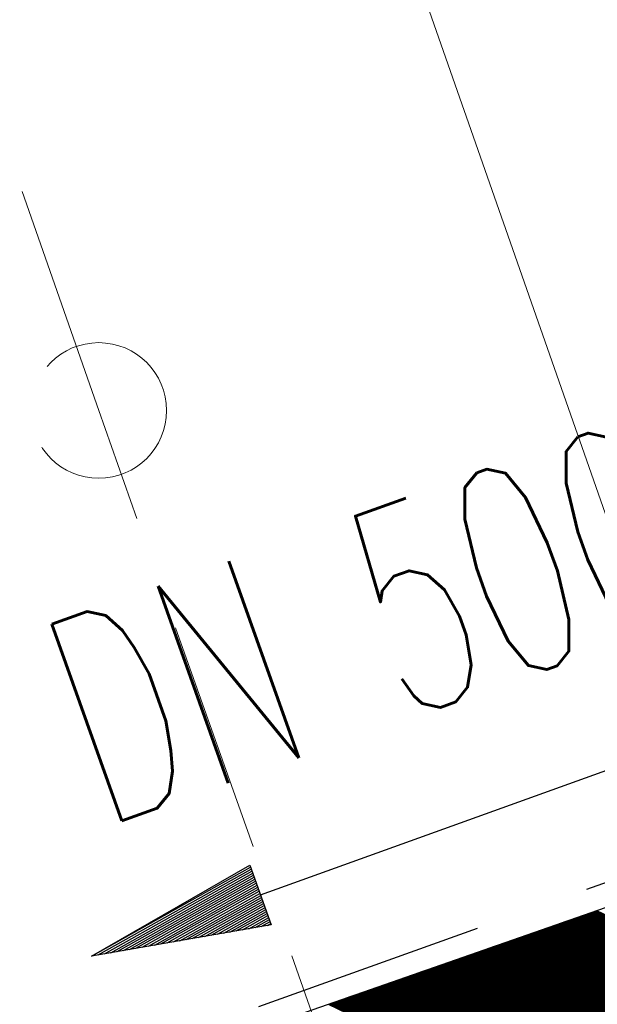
# Model space of a CAD drawing. Extents: x 446577 to 447216, y 443659 to 444842.
# Tile 75 of 177: x 446965 to 446970, y 443888 to 443896. Entities that reach past the tile are written whole.
import ezdxf
from ezdxf.enums import TextEntityAlignment as Align

# ---------------------------------------------------------------- set-up
doc = ezdxf.new("R2010")
doc.units = 0
doc.header["$LTSCALE"] = 2
doc.header["$MEASUREMENT"] = 0
doc.linetypes.add('AUSGEZOGEN', pattern=[0])
doc.linetypes.add('GESTRICH-X2', pattern=[1.5, 1, -0.5])
doc.layers.get('0').update_dxf_attribs({"linetype": 'AUSGEZOGEN'})
for name, color, linetype in [('DURCHL', 200, 'GESTRICH-X2'), ('FBRTOP', 250, 'AUSGEZOGEN'), ('GEF', 1, 'AUSGEZOGEN'), ('Hintergrundplan', 7, 'CONTINUOUS'), ('KANAL', 7, 'GESTRICH-X2'), ('PFEIL', 7, 'CONTINUOUS'), ('PFEILTOP', 200, 'AUSGEZOGEN'), ('SCHLITZRINNE', 200, 'AUSGEZOGEN'), ('STRASSE', 250, 'AUSGEZOGEN')]:
    doc.layers.add(name, color=color, linetype=linetype)
doc.styles.add('ROMANS', font='romans.shx', dxfattribs={"width": 0.8})

# ---------------------------------------------------------------- blocks, each defined once
blk = doc.blocks.new('PFEIL2')
at = {"color": 0}
for p, q in [((0.8808543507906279, -0.2709205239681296), (0.8785230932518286, 0.2758335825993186)), ((0.8785230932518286, 0.2758335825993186), (2.429089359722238, 0.0090619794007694)), ((0.9110887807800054, 0.2702307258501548), (0.8785706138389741, 0.2646884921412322)), ((0.9651190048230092, 0.2609349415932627), (0.8786494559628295, 0.2461975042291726)), ((1.01914922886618, 0.2516391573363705), (0.8787282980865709, 0.2277065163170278)), ((1.073179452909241, 0.24234337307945), (0.8788071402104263, 0.2092155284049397)), ((1.127209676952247, 0.2330475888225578), (0.8788859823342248, 0.1907245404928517)), ((1.181239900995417, 0.2237518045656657), (0.8789648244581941, 0.1722335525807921)), ((1.235270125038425, 0.2144560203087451), (0.8790436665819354, 0.1537425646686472)), ((1.289300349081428, 0.2051602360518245), (0.8791225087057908, 0.1352515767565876)), ((1.34333057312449, 0.195864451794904), (0.8792013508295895, 0.1167605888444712)), ((1.397360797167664, 0.1865686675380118), (0.8792801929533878, 0.0982696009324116)), ((1.451391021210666, 0.1772728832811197), (0.8793590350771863, 0.0797786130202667)), ((1.505421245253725, 0.1679770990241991), (0.8794378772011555, 0.0612876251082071)), ((1.559451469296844, 0.1586813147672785), (0.8795167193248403, 0.0427966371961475)), ((1.613481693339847, 0.1493855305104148), (0.8795955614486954, 0.024305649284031)), ((1.66751191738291, 0.140089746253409), (0.8796744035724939, 0.005814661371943)), ((1.721542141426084, 0.1307939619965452), (0.8797532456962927, -0.0126763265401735)), ((1.775572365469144, 0.1214981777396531), (0.8798320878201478, -0.0311673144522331)), ((1.82960258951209, 0.1122023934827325), (0.8799109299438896, -0.0496583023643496)), ((1.883632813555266, 0.1029066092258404), (0.8799897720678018, -0.0681492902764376)), ((1.937663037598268, 0.0936108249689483), (0.8800686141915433, -0.08664027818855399)), ((0.8796887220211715, 0.0024565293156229), (-2.401395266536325, -0.0115320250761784)), ((1.991693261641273, 0.0843150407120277), (0.8801474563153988, -0.105131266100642)), ((2.045723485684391, 0.0750192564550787), (0.8802262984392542, -0.1236222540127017)), ((2.099753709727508, 0.0657234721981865), (0.8803051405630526, -0.1421132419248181)), ((2.153783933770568, 0.056427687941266), (0.8803839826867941, -0.1606042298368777)), ((2.207814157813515, 0.0471319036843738), (0.8804628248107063, -0.1790952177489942)), ((2.261844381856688, 0.0378361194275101), (0.8805416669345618, -0.1975862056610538)), ((2.31587460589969, 0.0285403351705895), (0.8806205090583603, -0.2160771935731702)), ((2.36990482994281, 0.0192445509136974), (0.8806993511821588, -0.2345681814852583)), ((2.423935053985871, 0.009948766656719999), (0.8807781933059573, -0.2530591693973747)), ((2.429089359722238, 0.0090619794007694), (0.8808543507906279, -0.2709205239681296))]:
    blk.add_line(p, q, dxfattribs=at)
blk = doc.blocks.new('*X13')
at = {"color": 0}
for p, q in [((725.8266378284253, 193.578524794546), (727.3449880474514, 195.0968750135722)), ((725.8266378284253, 193.5696859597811), (727.3418348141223, 195.0848829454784)), ((725.8266378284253, 193.5608471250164), (727.3386815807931, 195.0728908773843)), ((725.8266378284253, 193.5520082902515), (727.3355283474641, 195.0608988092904)), ((725.8266378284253, 193.5431694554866), (727.3323751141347, 195.0489067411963)), ((725.8266378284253, 193.5343306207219), (727.3292218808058, 195.0369146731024)), ((725.8266378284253, 193.5254917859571), (727.3260686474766, 195.0249226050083)), ((725.8266378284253, 193.5166529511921), (727.3229154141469, 195.0129305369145)), ((725.8266378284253, 193.5078141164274), (727.3197621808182, 195.0009384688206)), ((725.8266378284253, 193.4989752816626), (727.3166089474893, 194.9889464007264)), ((725.8266378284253, 193.4901364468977), (727.3134557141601, 194.9769543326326)), ((725.8266378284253, 193.4812976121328), (727.3103024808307, 194.9649622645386)), ((725.8266378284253, 193.472458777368), (727.3071492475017, 194.9529701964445)), ((725.8266378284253, 193.4636199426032), (727.3039960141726, 194.9409781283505)), ((725.8266378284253, 193.4547811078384), (727.3008427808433, 194.9289860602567)), ((725.8266378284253, 193.4459422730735), (727.2976895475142, 194.9169939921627)), ((725.8266378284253, 193.4371034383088), (727.294536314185, 194.9050019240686)), ((725.8266378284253, 193.4282646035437), (727.2913830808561, 194.8930098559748)), ((725.8266378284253, 193.4194257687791), (727.2882298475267, 194.8810177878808)), ((725.8266378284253, 193.4105869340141), (727.2850766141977, 194.8690257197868)), ((725.8266378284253, 193.4017480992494), (727.2819233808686, 194.8570336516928)), ((725.8266378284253, 193.3929092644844), (727.2787701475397, 194.845041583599)), ((725.8266378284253, 193.3840704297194), (727.2756169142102, 194.8330495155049)), ((725.8266378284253, 193.3752315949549), (727.2724636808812, 194.8210574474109)), ((725.8266378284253, 193.3663927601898), (727.2693104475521, 194.809065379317)), ((725.8266378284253, 193.3575539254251), (727.2661572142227, 194.7970733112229)), ((725.8266378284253, 193.3487150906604), (727.2630039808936, 194.785081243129)), ((725.8266378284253, 193.3398762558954), (727.2598507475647, 194.7730891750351)), ((725.8266378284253, 193.3310374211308), (727.2566975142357, 194.7610971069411)), ((725.8266378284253, 193.3221985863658), (727.2535442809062, 194.7491050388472)), ((725.8266378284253, 193.3133597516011), (727.2503910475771, 194.737112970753)), ((725.8266378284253, 193.3045209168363), (727.2472378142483, 194.7251209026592)), ((725.8266378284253, 193.2956820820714), (727.2440845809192, 194.713128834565)), ((725.8266378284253, 193.2868432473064), (727.2409313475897, 194.7011367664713)), ((725.8266378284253, 193.2780044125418), (727.2377781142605, 194.6891446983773)), ((725.8266378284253, 193.2691655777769), (727.2346248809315, 194.6771526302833)), ((725.8266378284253, 193.2603267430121), (727.2314716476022, 194.6651605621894)), ((725.8266378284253, 193.2514879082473), (727.2283184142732, 194.6531684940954)), ((725.8266378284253, 193.2426490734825), (727.225165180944, 194.6411764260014)), ((725.8266378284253, 193.2338102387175), (727.2220119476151, 194.6291843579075)), ((725.8266378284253, 193.2249714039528), (727.218858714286, 194.6171922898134)), ((725.8266378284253, 193.216132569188), (727.2157054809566, 194.6052002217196)), ((725.8266378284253, 193.2072937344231), (727.2125522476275, 194.5932081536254)), ((725.8266378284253, 193.1984548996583), (727.2093990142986, 194.5812160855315)), ((725.8266378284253, 193.1896160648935), (727.2062457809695, 194.5692240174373)), ((725.8266378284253, 193.1807772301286), (727.20309254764, 194.5572319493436)), ((725.8266378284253, 193.1719383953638), (727.1999393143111, 194.5452398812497)), ((725.8266378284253, 193.163099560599), (727.196786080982, 194.5332478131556)), ((725.8266378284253, 193.1542607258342), (727.1936328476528, 194.5212557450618)), ((725.8266378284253, 193.1454218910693), (727.1904796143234, 194.5092636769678)), ((725.8266378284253, 193.1365830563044), (727.1873263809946, 194.4972716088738)), ((725.8266378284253, 193.1277442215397), (727.1841731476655, 194.4852795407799)), ((725.8266378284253, 193.1189053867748), (727.1810199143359, 194.4732874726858)), ((725.8266378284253, 193.11006655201), (727.1778666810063, 194.4612954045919)), ((725.8266378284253, 193.1012277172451), (727.1747134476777, 194.4493033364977)), ((725.8266378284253, 193.0923888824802), (727.1715602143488, 194.4373112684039)), ((725.8266378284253, 193.0835500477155), (727.1684069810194, 194.42531920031)), ((725.8266378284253, 193.0747112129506), (727.1652537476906, 194.413327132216)), ((725.8266378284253, 193.0658723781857), (727.1621005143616, 194.401335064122)), ((725.8266378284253, 193.0570335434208), (727.1589472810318, 194.3893429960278)), ((725.8266378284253, 193.048194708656), (727.1557940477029, 194.3773509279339)), ((725.8266378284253, 193.0393558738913), (727.1526408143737, 194.3653588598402)), ((725.8266378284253, 193.0305170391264), (727.149487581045, 194.3533667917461)), ((725.8266378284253, 193.0216782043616), (727.1463343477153, 194.3413747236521)), ((725.8266378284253, 193.0128393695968), (727.1431811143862, 194.329382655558)), ((725.8266378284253, 193.0040005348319), (727.1400278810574, 194.3173905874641)), ((725.8266378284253, 192.995161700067), (727.1368746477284, 194.3053985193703)), ((725.8266378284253, 192.9863228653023), (727.1337214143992, 194.2934064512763)), ((725.8266378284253, 192.9774840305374), (727.1305681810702, 194.2814143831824)), ((725.8266378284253, 192.9686451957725), (727.1274149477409, 194.2694223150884)), ((725.8266378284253, 192.9598063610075), (727.1242617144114, 194.2574302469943)), ((725.8266378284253, 192.9509675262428), (727.1211084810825, 194.2454381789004)), ((725.8266378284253, 192.9421286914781), (727.1179552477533, 194.2334461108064)), ((725.8266378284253, 192.9332898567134), (727.1148020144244, 194.2214540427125)), ((725.8266378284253, 192.9244510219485), (727.1116487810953, 194.2094619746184)), ((725.8266378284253, 192.9156121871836), (727.1084955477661, 194.1974699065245)), ((725.8266378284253, 192.9067733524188), (727.1053423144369, 194.1854778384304)), ((725.8266378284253, 192.8979345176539), (727.1021890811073, 194.1734857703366)), ((725.8266378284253, 192.889095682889), (727.0990358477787, 194.1614937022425)), ((725.8266378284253, 192.8802568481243), (727.0958826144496, 194.1495016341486)), ((725.8266378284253, 192.8714180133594), (727.0927293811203, 194.1375095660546)), ((725.8266378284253, 192.8625791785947), (727.0895761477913, 194.1255174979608)), ((725.8266378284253, 192.8537403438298), (727.0864229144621, 194.1135254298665)), ((725.8266378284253, 192.8449015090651), (727.0832696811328, 194.1015333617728)), ((725.8266378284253, 192.8360626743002), (727.0801164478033, 194.0895412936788)), ((725.8266378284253, 192.8272238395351), (727.0769632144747, 194.0775492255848)), ((725.8266378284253, 192.8183850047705), (727.0738099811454, 194.0655571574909)), ((725.8266378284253, 192.8095461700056), (727.0706567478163, 194.0535650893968)), ((725.8266378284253, 192.8007073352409), (727.067503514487, 194.0415730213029)), ((725.8266378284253, 192.791868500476), (727.0643502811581, 194.029580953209)), ((725.8266378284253, 192.7830296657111), (727.0611970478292, 194.0175888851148)), ((725.8266378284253, 192.7741908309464), (727.0580438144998, 194.005596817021)), ((725.8266378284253, 192.7653519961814), (727.0548905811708, 193.9936047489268)), ((725.8266378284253, 192.7565131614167), (727.0517373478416, 193.9816126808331)), ((725.8266378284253, 192.7476743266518), (727.0485841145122, 193.9696206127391)), ((725.8266378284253, 192.738835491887), (727.045430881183, 193.9576285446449)), ((725.8266378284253, 192.7299966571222), (727.0422776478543, 193.945636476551)), ((725.8266378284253, 192.7211578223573), (727.0391244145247, 193.9336444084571)), ((725.8266378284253, 192.7123189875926), (727.0359711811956, 193.9216523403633)), ((725.8266378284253, 192.7034801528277), (727.0328179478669, 193.9096602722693)), ((725.8266378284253, 192.6946413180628), (727.0296647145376, 193.8976682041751)), ((725.8266378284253, 192.6858024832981), (727.0265114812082, 193.8856761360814)), ((725.8266378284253, 192.6769636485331), (727.0233582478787, 193.8736840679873)), ((725.8266378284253, 192.6681248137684), (727.0202050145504, 193.8616919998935)), ((725.8266378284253, 192.6592859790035), (727.0170517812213, 193.8496999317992)), ((725.8266378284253, 192.6504471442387), (727.0138985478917, 193.8377078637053)), ((725.8266378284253, 192.6416083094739), (727.0107453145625, 193.8257157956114)), ((725.8266378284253, 192.6327694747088), (727.0075920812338, 193.8137237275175)), ((725.8266378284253, 192.6239306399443), (727.004438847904, 193.8017316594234)), ((725.8266378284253, 192.6150918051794), (727.0012856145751, 193.7897395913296)), ((725.8266378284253, 192.6062529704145), (726.9981323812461, 193.7777475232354)), ((725.8266378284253, 192.5974141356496), (726.9949791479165, 193.7657554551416)), ((725.8266378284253, 192.5885753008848), (726.9918259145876, 193.7537633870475)), ((725.8266378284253, 192.5797364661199), (726.988672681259, 193.7417713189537)), ((725.8266378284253, 192.5708976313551), (726.9855194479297, 193.7297792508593)), ((725.8266378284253, 192.5620587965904), (726.9823662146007, 193.7177871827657)), ((725.8266378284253, 192.5532199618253), (726.9792129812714, 193.7057951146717)), ((725.8266378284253, 192.5443811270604), (726.9760597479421, 193.6938030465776)), ((725.8266378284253, 192.5355422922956), (726.9729065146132, 193.6818109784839)), ((725.8266378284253, 192.526703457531), (726.969753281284, 193.6698189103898)), ((725.8266378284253, 192.517864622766), (726.9666000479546, 193.6578268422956)), ((725.8266378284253, 192.5090257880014), (726.9634468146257, 193.645834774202)), ((725.8266378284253, 192.5001869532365), (726.9602935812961, 193.6338427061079)), ((725.8266378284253, 192.4913481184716), (726.9571403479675, 193.6218506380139)), ((725.8266378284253, 192.4825092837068), (726.9539871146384, 193.6098585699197)), ((725.8266378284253, 192.4736704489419), (726.9508338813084, 193.5978665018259)), ((725.8266378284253, 192.464831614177), (726.9476806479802, 193.5858744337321)), ((725.8266378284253, 192.4559927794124), (726.9445274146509, 193.573882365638)), ((725.8266378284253, 192.4471539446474), (726.9413741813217, 193.561890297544)), ((725.8266378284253, 192.4383151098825), (726.9382209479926, 193.5498982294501)), ((725.8266378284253, 192.4294762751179), (726.9350677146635, 193.5379061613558)), ((725.8266378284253, 192.420637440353), (726.931914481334, 193.5259140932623)), ((725.8266378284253, 192.4117986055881), (726.9287612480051, 193.513922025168)), ((725.8266378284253, 192.4029597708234), (726.925608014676, 193.5019299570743)), ((725.8266378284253, 192.3941209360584), (726.9224547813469, 193.4899378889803)), ((725.8266378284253, 192.3852821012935), (726.9193015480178, 193.4779458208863)), ((725.8266378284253, 192.3764432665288), (726.9161483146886, 193.4659537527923)), ((725.8266378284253, 192.3676044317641), (726.9129950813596, 193.4539616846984)), ((725.8266378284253, 192.3587655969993), (726.9098418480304, 193.4419696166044)), ((725.8266378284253, 192.3499267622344), (726.9066886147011, 193.4299775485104)), ((725.8266378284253, 192.3410879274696), (726.9035353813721, 193.4179854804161)), ((725.8266378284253, 192.3322490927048), (726.900382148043, 193.4059934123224)), ((725.8266378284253, 192.3234102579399), (726.8972289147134, 193.3940013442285)), ((725.8266378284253, 192.314571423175), (726.8940756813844, 193.3820092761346)), ((725.8266378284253, 192.3057325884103), (726.8909224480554, 193.3700172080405)), ((725.8266378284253, 192.2968937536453), (726.8877692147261, 193.3580251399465)), ((725.8266378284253, 192.2880549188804), (726.8846159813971, 193.3460330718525)), ((725.8266378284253, 192.2792160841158), (726.8814627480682, 193.3340410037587)), ((725.8266378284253, 192.2703772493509), (726.878309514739, 193.3220489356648)), ((725.8266378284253, 192.2615384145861), (726.8751562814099, 193.3100568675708)), ((725.8266378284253, 192.2526995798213), (726.8720030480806, 193.2980647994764)), ((725.8266378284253, 192.2438607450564), (726.8688498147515, 193.2860727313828)), ((725.8266378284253, 192.2350219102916), (726.8656965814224, 193.2740806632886)), ((725.8266378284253, 192.2261830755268), (726.8625433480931, 193.2620885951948)), ((725.8266378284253, 192.2173442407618), (726.8593901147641, 193.2500965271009)), ((725.8266378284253, 192.2085054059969), (726.8562368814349, 193.2381044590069)), ((725.8266378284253, 192.1996665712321), (726.8530836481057, 193.2261123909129)), ((725.8266378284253, 192.1908277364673), (726.8499304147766, 193.2141203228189)), ((725.8266378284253, 192.1819889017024), (726.8467771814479, 193.202128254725)), ((725.8266378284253, 192.1731500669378), (726.8436239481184, 193.1901361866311)), ((725.8266378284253, 192.1643112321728), (726.8404707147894, 193.1781441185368)), ((725.8266378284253, 192.1554723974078), (726.8373174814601, 193.1661520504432)), ((725.8266378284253, 192.1466335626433), (726.834164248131, 193.1541599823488)), ((725.8266378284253, 192.1377947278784), (726.8310110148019, 193.1421679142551)), ((725.8266378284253, 192.1289558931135), (726.8278577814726, 193.1301758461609)), ((725.8266378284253, 192.1201170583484), (726.8247045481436, 193.1181837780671)), ((725.8266378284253, 192.1112782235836), (726.8215513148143, 193.1061917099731)), ((725.8266378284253, 192.1024393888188), (726.8183980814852, 193.0941996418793)), ((725.8266378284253, 192.0936005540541), (726.815244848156, 193.0822075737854)), ((725.8266378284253, 192.0847617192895), (726.8120916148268, 193.0702155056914)), ((725.8266378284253, 192.0759228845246), (726.8089383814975, 193.0582234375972)), ((725.8266378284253, 192.0670840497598), (726.8057851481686, 193.0462313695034)), ((725.8266378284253, 192.0582452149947), (726.8026319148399, 193.0342393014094)), ((725.8266378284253, 192.0494063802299), (726.7994786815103, 193.0222472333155)), ((725.8266378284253, 192.0405675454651), (726.796325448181, 193.0102551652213)), ((725.8266378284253, 192.0317287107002), (726.7931722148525, 192.9982630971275)), ((725.8266378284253, 192.0228898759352), (726.7900189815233, 192.9862710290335)), ((725.8266378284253, 192.0140510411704), (726.7868657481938, 192.9742789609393)), ((725.8266378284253, 192.0052122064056), (726.7837125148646, 192.9622868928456)), ((725.8266378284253, 191.9963733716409), (726.7805592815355, 192.9502948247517)), ((725.8266378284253, 191.9875345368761), (726.7774060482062, 192.9383027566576)), ((725.8266378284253, 191.9786957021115), (726.7742528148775, 192.9263106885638)), ((725.8266378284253, 191.9698568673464), (726.7710995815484, 192.9143186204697)), ((725.8266378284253, 191.9610180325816), (726.7679463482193, 192.9023265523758)), ((725.8266378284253, 191.9521791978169), (726.7647931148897, 192.8903344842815)), ((725.8266378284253, 191.9433403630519), (726.7616398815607, 192.8783424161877)), ((725.8266378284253, 191.9345015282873), (726.7584866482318, 192.8663503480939)), ((725.8266378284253, 191.9256626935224), (726.7553334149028, 192.8543582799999)), ((725.8266378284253, 191.9168238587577), (726.7521801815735, 192.842366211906)), ((725.8266378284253, 191.9079850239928), (726.7490269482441, 192.8303741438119)), ((725.8266378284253, 191.8991461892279), (726.7458737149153, 192.818382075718)), ((725.8266378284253, 191.890307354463), (726.7427204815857, 192.806390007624)), ((725.8266378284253, 191.8814685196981), (726.7395672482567, 192.79439793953)), ((725.8266378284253, 191.8726296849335), (726.7364140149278, 192.7824058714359)), ((725.8266378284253, 191.8637908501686), (726.7332607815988, 192.770413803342)), ((725.8266378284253, 191.8549520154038), (726.7301075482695, 192.7584217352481)), ((725.8266378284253, 191.846113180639), (726.7269543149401, 192.746429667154)), ((725.8266378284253, 191.8372743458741), (726.7238010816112, 192.7344375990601)), ((725.8266378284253, 191.8284355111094), (726.7206478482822, 192.7224455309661)), ((725.8266378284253, 191.8195966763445), (726.717494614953, 192.7104534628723)), ((725.8266378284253, 191.8107578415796), (726.7143413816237, 192.6984613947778)), ((725.8266378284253, 191.8019190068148), (726.7111881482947, 192.6864693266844)), ((725.8266378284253, 191.79308017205), (726.7080349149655, 192.6744772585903)), ((725.8266378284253, 191.784241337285), (726.7048816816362, 192.6624851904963)), ((725.8266378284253, 191.7754025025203), (726.7017284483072, 192.6504931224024)), ((725.8266378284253, 191.7665636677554), (726.6985752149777, 192.6385010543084)), ((725.8266378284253, 191.7577248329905), (726.695421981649, 192.6265089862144)), ((725.8266378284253, 191.7488859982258), (726.6922687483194, 192.6145169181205)), ((725.8266378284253, 191.7400471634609), (726.6891155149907, 192.6025248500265)), ((725.8266378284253, 191.7312083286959), (726.6859622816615, 192.5905327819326)), ((725.8266378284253, 191.7223694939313), (726.6828090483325, 192.5785407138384)), ((725.8266378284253, 191.7135306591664), (726.6796558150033, 192.5665486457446)), ((725.8266378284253, 191.7046918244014), (726.6765025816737, 192.5545565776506)), ((725.8266378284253, 191.6958529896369), (726.673349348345, 192.5425645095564)), ((725.8266378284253, 191.687014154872), (726.6701961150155, 192.5305724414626)), ((725.8266378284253, 191.6781753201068), (726.6670428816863, 192.5185803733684)), ((725.8266378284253, 191.6693364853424), (726.6638896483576, 192.5065883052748)), ((725.8266378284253, 191.6604976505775), (726.6607364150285, 192.4945962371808)), ((725.8266378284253, 191.6516588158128), (726.6575831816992, 192.4826041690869)), ((725.8266378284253, 191.6428199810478), (726.6544299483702, 192.4706121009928)), ((725.8266378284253, 191.6339811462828), (726.651276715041, 192.4586200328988)), ((725.8266378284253, 191.6251423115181), (726.648123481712, 192.446627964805)), ((725.8266378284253, 191.6163034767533), (726.6449702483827, 192.434635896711)), ((725.8266378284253, 191.6074646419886), (726.6418170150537, 192.4226438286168)), ((725.8266378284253, 191.5986258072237), (726.6386637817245, 192.410651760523)), ((725.8266378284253, 191.5897869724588), (726.6355105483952, 192.3986596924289)), ((725.8266378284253, 191.5809481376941), (726.6323573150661, 192.3866676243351)), ((725.8266378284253, 191.5721093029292), (726.629204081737, 192.3746755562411)), ((725.8266378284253, 191.5632704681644), (726.626050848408, 192.3626834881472)), ((725.8266378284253, 191.5544316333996), (726.6228976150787, 192.350691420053)), ((725.8266378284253, 191.5455927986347), (726.6197443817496, 192.338699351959)), ((725.8266378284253, 191.5367539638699), (726.6165911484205, 192.3267072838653)), ((725.8266378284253, 191.527915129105), (726.6134379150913, 192.3147152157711)), ((725.8266378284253, 191.5190762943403), (726.6102846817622, 192.3027231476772)), ((725.8266378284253, 191.5102374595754), (726.607131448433, 192.2907310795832)), ((725.8266378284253, 191.5013986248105), (726.6039782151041, 192.2787390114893)), ((725.8266378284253, 191.4925597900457), (726.6008249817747, 192.2667469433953)), ((725.8266378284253, 191.4837209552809), (726.5976717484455, 192.2547548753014)), ((725.8266378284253, 191.4748821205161), (726.5945185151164, 192.2427628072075)), ((725.8266378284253, 191.4660432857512), (726.5913652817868, 192.2307707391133)), ((725.8266378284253, 191.4572044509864), (726.5882120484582, 192.2187786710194)), ((725.8266378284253, 191.4483656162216), (726.585058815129, 192.2067866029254)), ((725.8266378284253, 191.4395267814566), (726.5819055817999, 192.1947945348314)), ((725.8266378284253, 191.430687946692), (726.5787523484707, 192.1828024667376)), ((725.8266378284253, 191.4218491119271), (726.5755991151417, 192.1708103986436)), ((725.8266378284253, 191.4130102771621), (726.5724458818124, 192.1588183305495)), ((725.8266378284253, 191.4041714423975), (726.5692926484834, 192.1468262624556)), ((725.8266378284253, 191.3953326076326), (726.5661394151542, 192.1348341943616)), ((725.8266378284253, 191.3864937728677), (726.562986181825, 192.1228421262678)), ((725.8266378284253, 191.3776549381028), (726.5598329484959, 192.1108500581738)), ((725.8266378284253, 191.368816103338), (726.5566797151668, 192.0988579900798)), ((725.8266378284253, 191.3599772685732), (726.5535264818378, 192.0868659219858)), ((725.8266378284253, 191.3511384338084), (726.5503732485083, 192.0748738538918)), ((725.8266378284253, 191.3422995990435), (726.5472200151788, 192.0628817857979)), ((725.8266378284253, 191.3334607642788), (726.5440667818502, 192.0508897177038)), ((725.8266378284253, 191.3246219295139), (726.5409135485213, 192.0388976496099)), ((725.8266378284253, 191.3157830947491), (726.5377603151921, 192.026905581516)), ((725.8266378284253, 191.3069442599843), (726.534607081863, 192.014913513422)), ((725.8266378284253, 191.2981054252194), (726.5314538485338, 192.0029214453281)), ((725.8266378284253, 191.2892665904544), (726.5283006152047, 191.990929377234)), ((725.8266378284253, 191.2804277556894), (726.5251473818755, 191.9789373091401)), ((725.8266378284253, 191.2715889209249), (726.5219941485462, 191.966945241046)), ((725.8266378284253, 191.26275008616), (726.5188409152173, 191.9549531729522)), ((725.8266378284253, 191.2539112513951), (726.5156876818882, 191.942961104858)), ((725.8266378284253, 191.2450724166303), (726.5125344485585, 191.9309690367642)), ((725.8266378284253, 191.2362335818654), (726.5093812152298, 191.9189769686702)), ((725.8266378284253, 191.2273947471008), (726.5062279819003, 191.9069849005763)), ((725.8266378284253, 191.2185559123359), (726.5030747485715, 191.8949928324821)), ((725.8266378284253, 191.2097170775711), (726.4999215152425, 191.8830007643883)), ((725.8266378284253, 191.2008782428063), (726.4967682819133, 191.8710086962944)), ((725.8266378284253, 191.1920394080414), (726.4936150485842, 191.8590166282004)), ((725.8266378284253, 191.1832005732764), (726.490461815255, 191.8470245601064)), ((725.8266378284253, 191.1743617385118), (726.4873085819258, 191.8350324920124)), ((725.8266378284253, 191.1655229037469), (726.4841553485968, 191.8230404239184)), ((725.8266378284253, 191.156684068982), (726.4810021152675, 191.8110483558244)), ((725.8266378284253, 191.1478452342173), (726.4778488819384, 191.7990562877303)), ((725.8266378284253, 191.1390063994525), (726.4746956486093, 191.7870642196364)), ((725.8266378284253, 191.1301675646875), (726.47154241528, 191.7750721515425))]:
    blk.add_line(p, q, dxfattribs=at)
blk = doc.blocks.new('GEF')
at = {"color": 0}
blk.add_line((0.0096909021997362, 0.0175038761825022), (0.0096909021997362, 6.148001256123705), dxfattribs=at)
blk.add_blockref('*X13', (-725.8169469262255, -189.3049303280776), dxfattribs=at)
blk = doc.blocks.new('Schacht')
at = {"color": 18, "lineweight": 9, "true_color": 0x000000}
blk.add_circle((0, 0), 0.779328, dxfattribs=at)

msp = doc.modelspace()

# ---------------------------------------------------------------- linework, layer by layer
at = {"layer": 'DURCHL'}
msp.add_line((446952.875, 443882.844), (446975.625, 443890.969), dxfattribs=at)
at = {"layer": 'FBRTOP', "color": 0, "const_width": 0.5}
for points in [[(446928.4594699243, 443982.9875602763, 2.875054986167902e-06), (446932.5892613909, 443971.1887273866, -1.8145826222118e-05), (446936.7190528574, 443959.389894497, -7.336409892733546e-06), (446940.8479349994, 443947.5917312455, 1.274137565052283e-05), (446944.9768171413, 443935.7935679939, 1.274272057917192e-05), (446949.1064349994, 443923.9952312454, -1.911311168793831e-05), (446953.2360528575, 443912.196894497, -6.370989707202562e-06), (446957.3649349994, 443900.3987312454, 4.247404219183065e-06), (446961.4938171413, 443888.6005679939, 2.104100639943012e-06), (446973.8810806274, 443853.2057571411, 2.104058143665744e-06), (446986.2688957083, 443817.8103434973, 4.247278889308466e-06), (446998.6569349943, 443782.4157312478, -5.663131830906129e-06), (447011.0449742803, 443747.0211189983, -1.140309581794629e-06), (447016.0334735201, 443732.7675557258, 2.548408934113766e-06)], [(446954.8885300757, 443992.2344397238, 2.908755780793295e-06), (446959.0177386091, 443980.4372726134, -1.814780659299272e-05), (446963.1469471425, 443968.640105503, -7.338148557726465e-06), (446967.2760650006, 443956.8412687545, 1.274303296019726e-05), (446971.4051828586, 443945.042432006, 1.274106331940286e-05), (446975.5345650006, 443933.2447687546, -1.911295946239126e-05), (446979.6639471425, 443921.4471055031, -6.37114044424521e-06), (446983.7930650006, 443909.6482687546, 4.247189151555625e-06), (446987.9221828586, 443897.849432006, 2.129122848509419e-06), (447000.3098144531, 443862.4535751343, 2.129237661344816e-06), (447012.6971042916, 443827.0596565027, 4.24745450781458e-06), (447025.0850650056, 443791.6652687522, -5.663118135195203e-06), (447037.4730257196, 443756.2708810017, -3.68169775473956e-07), (447039.0841037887, 443751.6675948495, 2.548405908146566e-06)], [(446866.5664326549, 444271.7772461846, 0.002690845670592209), (446871.765, 444245.898, 0.003084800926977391), (446877.2143578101, 444220.3049943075, 0.003295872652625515), (446882.62, 444196.4179999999, 0.00349333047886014), (446888.3352319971, 444172.6658189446, 0.00355055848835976), (446894.287, 444149.378, 0.002848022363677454), (446900.3194976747, 444126.9734120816, 0.002557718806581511), (446907.306, 444102.1, 0.002824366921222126), (446915.5419328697, 444073.9459866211, 0.003984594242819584), (446921.651, 444054.071, 0.002927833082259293), (446930.2427765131, 444027.4357087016, 0.003934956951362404), (446936.907, 444007.7070000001, 0.0001263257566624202), (446946.6472468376, 443979.6264123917, 0.0001954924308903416), (446952.953, 443961.485, 2.586455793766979e-05), (446968.5578201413, 443916.6545327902, 0.0004431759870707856), (446969.471, 443914.039, 0.0001304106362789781), (446975.6723185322, 443896.3424231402, -8.1925006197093e-05), (446985.547, 443868.172, -9.739611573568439e-06), (446990.1417627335, 443855.0563907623, -1.089176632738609e-05), (446994.25, 443843.328, -0.0005325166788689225)], [(446926.6223912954, 443988.2382247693, 3.808597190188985e-06), (446928.251604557, 443983.5815572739, 2.985694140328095e-05)], [(447028.9281637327, 443744.3242152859, 2.188810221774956e-05), (447043.4816481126, 443702.6537922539, 0.0004335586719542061)]]:
    msp.add_lwpolyline(points, format="xyb", dxfattribs=at)
at = {"layer": 'FBRTOP', "color": 0}
msp.add_lwpolyline([(446906.283, 444163.064, 0.003557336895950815), (446913.218890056, 444136.3352589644, 0.004716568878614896), (446918.783, 444116.265, 2.414482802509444e-05), (446923.2059518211, 444100.8791544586, 0.003676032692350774), (446923.2357499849, 444100.7783139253, 0.0001714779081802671), (446925.2500731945, 444094.1497218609, 4.809169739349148e-05), (446932.4428124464, 444070.5176759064, 6.456882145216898e-05), (446938.9077210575, 444049.2941165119, 0.003485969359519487), (446939.0302572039, 444048.9018588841, 0.003745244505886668), (446939.2223623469, 444048.3167678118, 6.786955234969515e-05), (446950.0690621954, 444016.1119313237, 1.118619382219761e-05), (446956.4610052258, 443997.1435874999, 0.00169757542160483), (446956.5035520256, 443997.0187397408, 0.0003487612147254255), (446956.7137033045, 443996.4102473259, 1.260593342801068e-05), (446962.5400049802, 443979.579639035, 5.139057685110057e-06), (446967.3651986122, 443965.6425609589, 1.973302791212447e-05), (446968.622, 443962.013, 0.001123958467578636), (446976.5681716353, 443939.2336237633, -0.0004424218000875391), (446996.834, 443881.391), (447012.742, 443835.838, 0.0003877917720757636), (447024.0878979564, 443803.4295380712, 0.0002501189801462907), (447041.743, 443753.205)], format="xyb", dxfattribs=at)
at = {"layer": 'Hintergrundplan', "color": 254, "lineweight": 18, "true_color": 0xcccccc}
msp.add_lwpolyline([(446844.6633692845, 444282.2933896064), (446849.4463472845, 444263.1057646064), (446851.3199472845, 444255.4465786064), (446856.2615652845, 444236.2532486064), (446860.8290882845, 444219.2523566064), (446866.7614602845, 444197.9012096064), (446870.5964242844, 444184.6310986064), (446875.7876542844, 444167.0799866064), (446883.5695812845, 444141.8796046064), (446891.4709042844, 444117.5145306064), (446899.3736022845, 444094.1290986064), (446907.0070782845, 444072.0841626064), (446915.3547482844, 444048.2139666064), (446924.1101702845, 444023.0976276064), (446930.7976172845, 444004.1171966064), (446941.3230272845, 443974.0460256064), (446950.0381922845, 443949.2357076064), (446956.9133022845, 443929.4233936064), (446964.7187612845, 443907.1847816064), (446973.5969362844, 443881.8147136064), (446981.0695622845, 443860.0807096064), (446997.6148432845, 443813.1281196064)], dxfattribs=at)
at = {"layer": 'KANAL', "color": 92, "lineweight": 9, "true_color": 0x00b400}
for p, q in [((446965.6209172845, 443893.0244506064, 453.495), (446952.4679172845, 443930.6774506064, 453.34)), ((446978.9589172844, 443855.3284506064, 453.559), (446965.6209172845, 443893.0244506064, 453.495))]:
    msp.add_line(p, q, dxfattribs=at)
at = {"layer": 'KANAL'}
msp.add_line((446952.8749999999, 443882.8439999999), (446975.6249999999, 443890.9689999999), dxfattribs=at)
at = {"layer": 'SCHLITZRINNE', "flags": 128}
msp.add_lwpolyline([(446918.666, 444051.482, 0.001942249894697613), (446927.7173939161, 444023.784148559, 0.002834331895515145), (446934.101, 444004.864, 4.977794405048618e-06), (446941.4316863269, 443983.5374053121, 0.0008667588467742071), (446941.474, 443983.415, 8.388583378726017e-05), (446947.8494435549, 443965.0850067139, 0.0001988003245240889), (446950.544, 443957.352, 2.70547192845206e-05), (446955.5533936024, 443942.9966011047, 4.354518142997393e-05), (446958.667, 443934.078, 0.0001012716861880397), (446962.0514604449, 443924.3925812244, 8.365462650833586e-05), (446966.153, 443912.669, 0.000974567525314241), (446970.092, 443901.486, -0.001000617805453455), (446974.031, 443890.303, -0.0006129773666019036), (446978.162, 443878.453, 0.0005743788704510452), (446982.2929999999, 443866.6029999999, 4.324925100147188e-05), (446985.9623594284, 443856.1189231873, 4.114753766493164e-05), (446989.821, 443845.1, 9.798357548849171e-05), (446990.7209364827, 443842.5323879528, -5.585114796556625e-06), (447006.5220000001, 443797.477, -0.0003357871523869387), (447009.2330737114, 443789.7296706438, -0.0001256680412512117), (447016.458, 443769.0220000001)], format="xyb", dxfattribs=at)
at = {"layer": 'SCHLITZRINNE'}
msp.add_lwpolyline([(446958.2987095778, 443933.4560439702, 9.667434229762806e-05), (446961.5296840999, 443924.2101337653, 8.365462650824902e-05), (446965.6312847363, 443912.48637795, 0.0009745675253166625), (446969.5710006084, 443901.3013455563, -0.0009062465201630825), (446973.1397565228, 443891.1755849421, -0.0006129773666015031)], format="xyb", dxfattribs=at)
at = {"layer": 'STRASSE'}
for points in [[(447043.661, 443874.317, 0.0006497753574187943), (447041.1759249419, 443881.4320148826, 0.001872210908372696), (447040.301, 443883.8970000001, 0.0561506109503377), (447039.6373630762, 443885.2466366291, 0.02710652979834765), (447037.823, 443887.77, 0.0231219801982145), (447036.1289300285, 443889.6867089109, 0.03935712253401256), (447035, 443890.681, 0.01672856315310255), (447033.4581478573, 443891.7584981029, 0.02177105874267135), (447032.213, 443892.493, 0.004240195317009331), (447031.2564017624, 443892.9921563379, 0.001159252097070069), (447027.738, 443894.78, 0.01223265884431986), (447021.5817261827, 443897.7035368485, -0.01264819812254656), (447015.63, 443900.536, -0.04442972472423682), (447012.5355081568, 443902.4686987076, -0.04082294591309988), (447009.574, 443905.112, -0.04813063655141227), (447006.92689972, 443908.49247347, -0.05663538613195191), (447005.322, 443911.773, -0.0009882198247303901), (447002.3817630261, 443920.0886278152, -0.0003823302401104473), (446994.841, 443941.6029999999, -8.914844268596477e-07), (446989.0385930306, 443958.1984465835, -3.229889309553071e-05)], [(447062.8115155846, 443984.4849467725, 3.142273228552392e-05), (447067.7740068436, 443953.1889204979, 0.0001350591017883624), (447068.931, 443945.908, 1.979330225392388e-06), (447074.5250177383, 443910.7671699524, 1.371300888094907e-05), (447075.3326148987, 443905.694984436, 3.072821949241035e-06), (447075.5773868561, 443904.1580047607, 2.485640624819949e-06), (447075.88, 443902.258, 0.0004053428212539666)], [(447049.1894243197, 444050.7706972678, 0.0002030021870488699), (447055.0628959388, 444013.8453247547, 0.0004148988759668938), (447057.959, 443995.782, 6.957069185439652e-06), (447066.4169515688, 443943.3120606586, -7.188076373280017e-05), (447067.235, 443938.2329999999, -0.0005058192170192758), (447069.8994036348, 443921.5677476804, 0.0003828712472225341), (447073.414, 443899.55, 0.002551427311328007), (447074.204671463, 443894.7768388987, 0.0005030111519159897), (447078.363, 443870.591, 0.006787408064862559)], [(446963.394844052, 443791.0484055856, 0.0009031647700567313), (446963.4749076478, 443790.9495202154, 0.008098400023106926), (446964.815, 443789.354, 0.04496369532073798), (446965.4873682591, 443788.7070603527, 0.04079022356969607), (446966.339, 443788.131, 0.1580369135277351), (446967.5759818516, 443787.8806276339, 0.4693285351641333), (446967.8529999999, 443788.304, 0.009197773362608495), (446967.5195823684, 443789.321643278, 0.0002230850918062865), (446952.986, 443831.009, 4.199158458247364e-06), (446936.4234193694, 443878.4468465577, -1.667863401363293e-05), (446932.249, 443890.404, -0.001299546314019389), (446927.9631901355, 443902.7848573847, 0.001293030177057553), (446923.656, 443915.2279999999, 0.02564838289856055), (446922.2920075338, 443918.5737170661, 0.0243826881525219), (446920.513, 443921.932, 0.07169075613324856), (446919.5322571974, 443923.147167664, 0.01670733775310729), (446914.498, 443927.52, 0.05287117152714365), (446911.116349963, 443929.7169740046, 0.03761158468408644), (446905.8920000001, 443931.8970000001)]]:
    msp.add_lwpolyline(points, format="xyb", dxfattribs=at)

# ---------------------------------------------------------------- block references
at = {"layer": 'GEF', "rotation": 289.2329370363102}
msp.add_blockref('GEF', (446965.8728076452, 443887.3164295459), dxfattribs=at)
at = {"layer": 'KANAL', "xscale": 0.75, "yscale": 0.75}
msp.add_blockref('Schacht', (446965.6209172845, 443893.0244506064), dxfattribs=at)
at = {"layer": 'PFEIL', "rotation": 199.609500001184}
msp.add_blockref('PFEIL2', (446967.8433678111, 443889.1462622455), dxfattribs=at)
at = {"layer": 'PFEILTOP', "rotation": 199.6095}
msp.add_blockref('PFEIL2', (446967.8433678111, 443889.1462622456), dxfattribs=at)

# ---------------------------------------------------------------- texts
at = {"layer": 'DURCHL', "style": 'ROMANS', "width": 0.6}
msp.add_text('BR DN 500', height=1.8, rotation=19.6095, dxfattribs=at).set_placement((446966.9758534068, 443889.8987289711), align=Align.CENTER)

doc.saveas('drawing.dxf')
